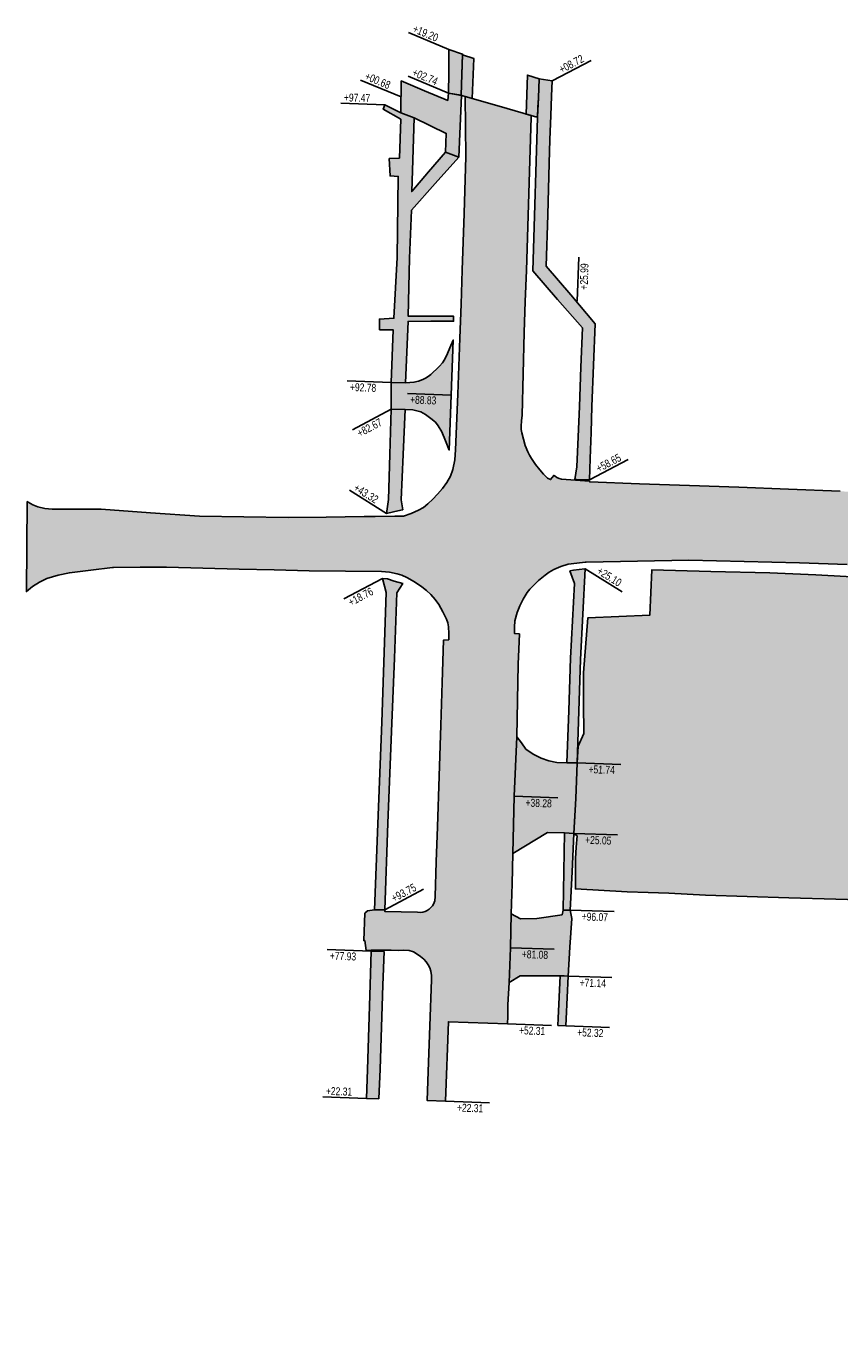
# Model space of a CAD drawing. Header units: feet. Extents: x 161233 to 161847, y 288389 to 289174.
# Tile 3 of 5: x 161233 to 161540, y 288676 to 289174. Entities that reach past the tile are written whole.
import ezdxf

# ---------------------------------------------------------------- set-up
doc = ezdxf.new("R2010")
doc.units = ezdxf.units.FT
doc.header["$MEASUREMENT"] = 0
for name, color, linetype, transparency in [('PV_P_Removal - App Slab', 80, 'Continuous', 0.5), ('PV_P_Removal - Pavement - Asphalt', 210, 'Continuous', 0.5), ('PV_P_Removal - Pavement - Concrete', 132, 'Continuous', 0.5), ('PV_P_Removal - Walk', 30, 'Continuous', 0.5)]:
    doc.layers.add(name, color=color, linetype=linetype, transparency=transparency)
doc.layers.add('RD_P_Text', color=1, linetype='Continuous')
doc.styles.get("Standard").update_dxf_attribs({"font": 'font31.shx'})

msp = doc.modelspace()

# ---------------------------------------------------------------- hatches: boundary and pattern name
at = {"layer": 'PV_P_Removal - App Slab'}
h = msp.add_hatch(color=256, dxfattribs=at)
h.dxf.hatch_style = 1
h.paths.add_polyline_path([(161401.76, 289147.09), (161402.29, 289162.27), (161398.1, 289163.58), (161397.82, 289156.12), (161397.54, 289148.38), (161398.13, 289148.13)])
h = msp.add_hatch(color=256, dxfattribs=at)
h.dxf.hatch_style = 1
h.paths.add_polyline_path([(161422.06, 289141.25), (161422.58, 289155.97), (161427.04, 289154.58), (161426.87, 289150.9), (161426.71, 289147.33), (161426.54, 289143.76), (161426.38, 289140.2), (161425.78, 289140.18)])
at = {"layer": 'PV_P_Removal - Pavement - Asphalt'}
h = msp.add_hatch(color=256, dxfattribs=at)
h.dxf.hatch_style = 1
edge = h.paths.add_edge_path()
edge.add_line((161384.74, 288768.75), (161391.68, 288768.51))
edge.add_line((161391.68, 288768.51), (161392.73, 288798.49))
edge.add_line((161392.73, 288798.49), (161415.09, 288797.7))
edge.add_line((161415.09, 288797.7), (161415.12, 288800.49))
edge.add_line((161415.12, 288800.49), (161415.16, 288804.88))
edge.add_line((161415.16, 288804.88), (161415.74, 288813.33))
edge.add_line((161415.74, 288813.33), (161415.95, 288819.89))
edge.add_line((161415.95, 288819.89), (161416.16, 288826.46))
edge.add_line((161416.16, 288826.46), (161416.31, 288832.86))
edge.add_line((161416.31, 288832.86), (161416.47, 288839.27))
edge.add_line((161416.47, 288839.27), (161416.77, 288850.63))
edge.add_line((161416.77, 288850.63), (161417.07, 288861.98))
edge.add_line((161417.07, 288861.98), (161417.19, 288867.4))
edge.add_line((161417.19, 288867.4), (161417.31, 288872.81))
edge.add_line((161417.31, 288872.81), (161417.43, 288878.23))
edge.add_line((161417.43, 288878.23), (161417.55, 288883.65))
edge.add_line((161417.55, 288883.65), (161417.82, 288889.26))
edge.add_line((161417.82, 288889.26), (161418.09, 288894.87))
edge.add_line((161418.09, 288894.87), (161418.36, 288900.48))
edge.add_line((161418.36, 288900.48), (161418.62, 288906.09))
edge.add_line((161418.62, 288906.09), (161418.88, 288919.78))
edge.add_line((161418.88, 288919.78), (161419.14, 288933.47))
edge.add_line((161419.14, 288933.47), (161419.35, 288939.21))
edge.add_line((161419.35, 288939.21), (161419.55, 288944.96))
edge.add_line((161419.55, 288944.96), (161417.71, 288945.04))
edge.add_line((161417.71, 288945.04), (161417.69, 288947.47))
edge.add_line((161417.69, 288947.47), (161417.88, 288949.9))
edge.add_line((161417.88, 288949.9), (161418.65, 288952.96))
edge.add_line((161418.65, 288952.96), (161419.73, 288955.51))
edge.add_line((161419.73, 288955.51), (161420.92, 288958.01))
edge.add_line((161420.92, 288958.01), (161422.52, 288960.63))
edge.add_line((161422.52, 288960.63), (161423.45, 288961.8))
edge.add_line((161423.45, 288961.8), (161424.48, 288962.89))
edge.add_line((161424.48, 288962.89), (161426.82, 288965.07))
edge.add_line((161426.82, 288965.07), (161429.24, 288967.16))
edge.add_line((161429.24, 288967.16), (161430.82, 288968.31))
edge.add_line((161430.82, 288968.31), (161432.54, 288969.24))
edge.add_line((161432.54, 288969.24), (161435.23, 288970.37))
edge.add_line((161435.23, 288970.37), (161438.01, 288971.26))
edge.add_line((161438.01, 288971.26), (161441.22, 288971.62))
edge.add_line((161441.22, 288971.62), (161444.44, 288971.98))
edge.add_line((161444.44, 288971.98), (161444.71, 288972.08))
edge.add_line((161444.71, 288972.08), (161464.14, 288972.41))
edge.add_line((161464.14, 288972.41), (161483.57, 288972.75))
edge.add_line((161483.57, 288972.75), (161504.45, 288972.26))
edge.add_line((161504.45, 288972.26), (161525.34, 288971.77))
edge.add_line((161525.34, 288971.77), (161543.29, 288971.11))
edge.add_line((161543.29, 288971.11), (161561.25, 288970.45))
edge.add_line((161561.25, 288970.45), (161561.32, 288964.32))
edge.add_line((161561.32, 288964.32), (161561.76, 288952.36))
edge.add_line((161561.76, 288952.36), (161560.47, 288951.98))
edge.add_line((161560.47, 288951.98), (161553.44, 288953.28))
edge.add_line((161553.44, 288953.28), (161554.4, 288965.96))
edge.add_line((161554.4, 288965.96), (161531.43, 288967.26))
edge.add_line((161531.43, 288967.26), (161522.75, 288967.6))
edge.add_line((161522.75, 288967.6), (161514.07, 288967.95))
edge.add_line((161514.07, 288967.95), (161491.81, 288968.55))
edge.add_line((161491.81, 288968.55), (161469.56, 288969.16))
edge.add_line((161469.56, 288969.16), (161468.77, 288952))
edge.add_line((161468.77, 288952), (161457.07, 288951.49))
edge.add_line((161457.07, 288951.49), (161445.36, 288950.98))
edge.add_line((161445.36, 288950.98), (161443.7, 288930.27))
edge.add_line((161443.7, 288930.27), (161443.81, 288918.8))
edge.add_line((161443.81, 288918.8), (161443.92, 288907.32))
edge.add_line((161443.92, 288907.32), (161441.73, 288902.52))
edge.add_line((161441.73, 288902.52), (161441.35, 288896.27))
edge.add_line((161441.35, 288896.27), (161441.23, 288892.89))
edge.add_line((161441.23, 288892.89), (161441.1, 288889.52))
edge.add_line((161441.1, 288889.52), (161440.98, 288886.14))
edge.add_line((161440.98, 288886.14), (161440.86, 288882.77))
edge.add_line((161440.86, 288882.77), (161440.47, 288876.19))
edge.add_line((161440.47, 288876.19), (161440.07, 288869.61))
edge.add_line((161440.07, 288869.61), (161441.3, 288868.63))
edge.add_line((161441.3, 288868.63), (161441.04, 288864.4))
edge.add_line((161441.04, 288864.4), (161440.77, 288860.18))
edge.add_line((161440.77, 288860.18), (161440.72, 288848.63))
edge.add_line((161440.72, 288848.63), (161460.25, 288847.6))
edge.add_line((161460.25, 288847.6), (161468.13, 288847.3))
edge.add_line((161468.13, 288847.3), (161476.02, 288847))
edge.add_line((161476.02, 288847), (161489.8, 288846.3))
edge.add_line((161489.8, 288846.3), (161505.53, 288845.77))
edge.add_line((161505.53, 288845.77), (161521.25, 288845.24))
edge.add_line((161521.25, 288845.24), (161539, 288844.75))
edge.add_line((161539, 288844.75), (161556.75, 288844.26))
edge.add_line((161556.75, 288844.26), (161569.98, 288843.16))
edge.add_line((161569.98, 288843.16), (161577.21, 288842.8))
edge.add_line((161577.21, 288842.8), (161580.05, 288842.72))
edge.add_line((161580.05, 288842.72), (161582.16, 288902.46))
edge.add_line((161582.16, 288902.46), (161588.68, 288907.61))
edge.add_line((161588.68, 288907.61), (161588.4, 288909.89))
edge.add_line((161588.4, 288909.89), (161588.49, 288913.12))
edge.add_line((161588.49, 288913.12), (161589.04, 288920.35))
edge.add_line((161589.04, 288920.35), (161589.59, 288927.58))
edge.add_line((161589.59, 288927.58), (161590.18, 288938.97))
edge.add_line((161590.18, 288938.97), (161590.77, 288950.37))
edge.add_line((161590.77, 288950.37), (161590.55, 288954.83))
edge.add_line((161590.55, 288954.83), (161590.4, 288959.15))
edge.add_line((161590.4, 288959.15), (161590.93, 288960.66))
edge.add_line((161590.93, 288960.66), (161591.59, 288962.11))
edge.add_line((161591.59, 288962.11), (161592.19, 288963.1))
edge.add_line((161592.19, 288963.1), (161593.93, 288965.09))
edge.add_line((161593.93, 288965.09), (161595.03, 288966.1))
edge.add_line((161595.03, 288966.1), (161596.14, 288967))
edge.add_line((161596.14, 288967), (161597.3, 288967.82))
edge.add_line((161597.3, 288967.82), (161598.32, 288968.37))
edge.add_line((161598.32, 288968.37), (161599.42, 288968.73))
edge.add_line((161599.42, 288968.73), (161601.09, 288969.03))
edge.add_line((161601.09, 288969.03), (161602.79, 288969.12))
edge.add_line((161602.79, 288969.12), (161604.89, 288969.03))
edge.add_line((161604.89, 288969.03), (161613.88, 288968.47))
edge.add_line((161613.88, 288968.47), (161622.87, 288967.92))
edge.add_line((161622.87, 288967.92), (161637.21, 288968.57))
edge.add_line((161637.21, 288968.57), (161651.54, 288969.23))
edge.add_line((161651.54, 288969.23), (161672.13, 288967.39))
edge.add_line((161672.13, 288967.39), (161692.71, 288965.56))
edge.add_line((161692.71, 288965.56), (161707.74, 288964.56))
edge.add_line((161707.74, 288964.56), (161722.77, 288963.55))
edge.add_line((161722.77, 288963.55), (161726.42, 288961.37))
edge.add_line((161726.42, 288961.37), (161730.08, 288959.19))
edge.add_line((161730.08, 288959.19), (161730.73, 288963.41))
edge.add_line((161730.73, 288963.41), (161732.76, 288963.19))
edge.add_line((161732.76, 288963.19), (161733.71, 288962.46))
edge.add_line((161733.71, 288962.46), (161734.61, 288961.67))
edge.add_line((161734.61, 288961.67), (161735.61, 288960.53))
edge.add_line((161735.61, 288960.53), (161736.38, 288959.4))
edge.add_line((161736.38, 288959.4), (161737.09, 288958.22))
edge.add_line((161737.09, 288958.22), (161737.86, 288956.75))
edge.add_line((161737.86, 288956.75), (161738.56, 288955.25))
edge.add_line((161738.56, 288955.25), (161738.93, 288954.18))
edge.add_line((161738.93, 288954.18), (161739.14, 288953.07))
edge.add_line((161739.14, 288953.07), (161739.24, 288951.31))
edge.add_line((161739.24, 288951.31), (161739.16, 288949.55))
edge.add_line((161739.16, 288949.55), (161739.09, 288937.52))
edge.add_line((161739.09, 288937.52), (161739.02, 288925.5))
edge.add_line((161739.02, 288925.5), (161738.36, 288913.7))
edge.add_line((161738.36, 288913.7), (161737.71, 288901.9))
edge.add_line((161737.71, 288901.9), (161737.79, 288894.28))
edge.add_line((161737.79, 288894.28), (161737.93, 288882.17))
edge.add_line((161737.93, 288882.17), (161737.99, 288877.69))
edge.add_line((161737.99, 288877.69), (161738.11, 288869.02))
edge.add_line((161738.11, 288869.02), (161738.24, 288860.36))
edge.add_line((161738.24, 288860.36), (161738.41, 288853.36))
edge.add_line((161738.41, 288853.36), (161738.69, 288847.19))
edge.add_line((161738.69, 288847.19), (161739.15, 288839.97))
edge.add_line((161739.15, 288839.97), (161739.73, 288832.77))
edge.add_line((161739.73, 288832.77), (161740.38, 288825.77))
edge.add_line((161740.38, 288825.77), (161741.06, 288819.17))
edge.add_line((161741.06, 288819.17), (161741.88, 288811.7))
edge.add_line((161741.88, 288811.7), (161742.75, 288804.23))
edge.add_line((161742.75, 288804.23), (161743.73, 288796.2))
edge.add_line((161743.73, 288796.2), (161744.75, 288788.18))
edge.add_line((161744.75, 288788.18), (161745.47, 288782.93))
edge.add_line((161745.47, 288782.93), (161746.29, 288777.27))
edge.add_line((161746.29, 288777.27), (161747.12, 288771.62))
edge.add_line((161747.12, 288771.62), (161747.64, 288768.53))
edge.add_line((161747.64, 288768.53), (161751.46, 288748.36))
edge.add_line((161751.46, 288748.36), (161755.3, 288728.19))
edge.add_line((161755.3, 288728.19), (161756.54, 288722.15))
edge.add_line((161756.54, 288722.15), (161757.96, 288716.15))
edge.add_line((161757.96, 288716.15), (161761.14, 288703.83))
edge.add_line((161761.14, 288703.83), (161764.49, 288691.55))
edge.add_line((161764.49, 288691.55), (161765.72, 288687.3))
edge.add_line((161765.72, 288687.3), (161766.95, 288683.04))
edge.add_line((161766.95, 288683.04), (161767.66, 288680.65))
edge.add_line((161767.66, 288680.65), (161768.97, 288676.2))
edge.add_line((161768.97, 288676.2), (161770.8, 288676.75))
edge.add_arc((162479.84, 288889.25), 740.2, 187.52828, 196.68363, ccw=False)
edge.add_line((161746.02, 288792.28), (161793.44, 288798.54))
edge.add_arc((162479.84, 288889.25), 692.37, 187.52828, 193.77382)
edge.add_line((161807.39, 288724.41), (161809.3, 288724.88))
edge.add_line((161809.3, 288724.88), (161808.13, 288729.74))
edge.add_line((161808.13, 288729.74), (161805.41, 288741.97))
edge.add_line((161805.41, 288741.97), (161802.9, 288754.25))
edge.add_line((161802.9, 288754.25), (161800.73, 288766.18))
edge.add_line((161800.73, 288766.18), (161798.56, 288778.11))
edge.add_line((161798.56, 288778.11), (161798.61, 288778.34))
edge.add_line((161798.61, 288778.34), (161796.71, 288790.4))
edge.add_line((161796.71, 288790.4), (161795, 288802.49))
edge.add_line((161795, 288802.49), (161793.94, 288811.3))
edge.add_line((161793.94, 288811.3), (161793.07, 288820.13))
edge.add_line((161793.07, 288820.13), (161792.39, 288827.99))
edge.add_line((161792.39, 288827.99), (161791.71, 288835.86))
edge.add_line((161791.71, 288835.86), (161790.86, 288848.47))
edge.add_line((161790.86, 288848.47), (161790.19, 288861.91))
edge.add_line((161790.19, 288861.91), (161789.84, 288875.91))
edge.add_line((161789.84, 288875.91), (161789.79, 288888.66))
edge.add_line((161789.79, 288888.66), (161789.84, 288901.42))
edge.add_line((161789.84, 288901.42), (161789.99, 288911.61))
edge.add_line((161789.99, 288911.61), (161790.23, 288921.8))
edge.add_line((161790.23, 288921.8), (161790.63, 288928.42))
edge.add_line((161790.63, 288928.42), (161790.99, 288930.79))
edge.add_line((161790.99, 288930.79), (161791.39, 288931.79))
edge.add_line((161791.39, 288931.79), (161792.26, 288932.75))
edge.add_line((161792.26, 288932.75), (161792.81, 288933.2))
edge.add_line((161792.81, 288933.2), (161794.16, 288933.79))
edge.add_line((161794.16, 288933.79), (161794.75, 288933.9))
edge.add_line((161794.75, 288933.9), (161795.45, 288933.93))
edge.add_line((161795.45, 288933.93), (161795.78, 288943.61))
edge.add_line((161795.78, 288943.61), (161796.11, 288953.28))
edge.add_line((161796.11, 288953.28), (161796.44, 288962.96))
edge.add_line((161796.44, 288962.96), (161796.77, 288972.63))
edge.add_line((161796.77, 288972.63), (161795.88, 288973.11))
edge.add_line((161795.88, 288973.11), (161795, 288973.59))
edge.add_line((161795, 288973.59), (161793.71, 288975.43))
edge.add_line((161793.71, 288975.43), (161792.42, 288977.28))
edge.add_line((161792.42, 288977.28), (161793.02, 288993.78))
edge.add_line((161793.02, 288993.78), (161793.62, 289010.28))
edge.add_line((161793.62, 289010.28), (161794.24, 289027.97))
edge.add_line((161794.24, 289027.97), (161794.86, 289045.66))
edge.add_line((161794.86, 289045.66), (161795.45, 289058.2))
edge.add_line((161795.45, 289058.2), (161795.7, 289065.41))
edge.add_line((161795.7, 289065.41), (161795.98, 289073.85))
edge.add_line((161795.98, 289073.85), (161743.76, 289075.74))
edge.add_line((161743.76, 289075.74), (161743.34, 289063))
edge.add_line((161743.34, 289063), (161742.96, 289051.47))
edge.add_line((161742.96, 289051.47), (161742.22, 289031.86))
edge.add_line((161742.22, 289031.86), (161741.48, 289012.26))
edge.add_line((161741.48, 289012.26), (161741.13, 289006.8))
edge.add_line((161741.13, 289006.8), (161740.77, 289001.34))
edge.add_line((161740.77, 289001.34), (161740.47, 288999.61))
edge.add_line((161740.47, 288999.61), (161739.99, 288997.91))
edge.add_line((161739.99, 288997.91), (161739.45, 288996.6))
edge.add_line((161739.45, 288996.6), (161738.76, 288995.38))
edge.add_line((161738.76, 288995.38), (161737.97, 288994.22))
edge.add_line((161737.97, 288994.22), (161736.49, 288992.38))
edge.add_line((161736.49, 288992.38), (161735.23, 288991.55))
edge.add_line((161735.23, 288991.55), (161734.06, 288991.05))
edge.add_line((161734.06, 288991.05), (161732.85, 288990.64))
edge.add_line((161732.85, 288990.64), (161731.74, 288990.46))
edge.add_line((161731.74, 288990.46), (161730.91, 288990.46))
edge.add_line((161730.91, 288990.46), (161728.01, 288990.58))
edge.add_line((161728.01, 288990.58), (161728.04, 288991.19))
edge.add_line((161728.04, 288991.19), (161717.36, 288991.61))
edge.add_line((161717.36, 288991.61), (161698.33, 288992.32))
edge.add_line((161698.33, 288992.32), (161679.3, 288993.03))
edge.add_line((161679.3, 288993.03), (161659.32, 288993.82))
edge.add_line((161659.32, 288993.82), (161639.34, 288994.61))
edge.add_line((161639.34, 288994.61), (161619.41, 288995.3))
edge.add_line((161619.41, 288995.3), (161599.48, 288995.99))
edge.add_line((161599.48, 288995.99), (161579.85, 288996.97))
edge.add_line((161579.85, 288996.97), (161560.23, 288997.94))
edge.add_line((161560.23, 288997.94), (161540.68, 288998.78))
edge.add_line((161540.68, 288998.78), (161521.14, 288999.62))
edge.add_line((161521.14, 288999.62), (161502.45, 289000.31))
edge.add_line((161502.45, 289000.31), (161483.76, 289001))
edge.add_line((161483.76, 289001), (161464.92, 289001.66))
edge.add_line((161464.92, 289001.66), (161446.08, 289002.32))
edge.add_line((161446.08, 289002.32), (161445.98, 289002.56))
edge.add_line((161445.98, 289002.56), (161440.7, 289002.95))
edge.add_line((161440.7, 289002.95), (161435.42, 289003.34))
edge.add_line((161435.42, 289003.34), (161434.54, 289003.66))
edge.add_line((161434.54, 289003.66), (161433.7, 289004.06))
edge.add_line((161433.7, 289004.06), (161433.05, 289004.46))
edge.add_line((161433.05, 289004.46), (161432.54, 289004.76))
edge.add_line((161432.54, 289004.76), (161431.33, 289003.21))
edge.add_line((161431.33, 289003.21), (161430.2, 289003.7))
edge.add_line((161430.2, 289003.7), (161428.66, 289005.2))
edge.add_line((161428.66, 289005.2), (161427.26, 289006.84))
edge.add_line((161427.26, 289006.84), (161425.68, 289008.95))
edge.add_line((161425.68, 289008.95), (161424.17, 289011.13))
edge.add_line((161424.17, 289011.13), (161423.39, 289012.4))
edge.add_line((161423.39, 289012.4), (161422.69, 289013.71))
edge.add_line((161422.69, 289013.71), (161421.77, 289016.04))
edge.add_line((161421.77, 289016.04), (161421.08, 289018.43))
edge.add_line((161421.08, 289018.43), (161420.47, 289020.85))
edge.add_line((161420.47, 289020.85), (161420.26, 289022.11))
edge.add_line((161420.26, 289022.11), (161420.19, 289023.38))
edge.add_line((161420.19, 289023.38), (161420.29, 289025.43))
edge.add_line((161420.29, 289025.43), (161420.54, 289027.48))
edge.add_line((161420.54, 289027.48), (161420.93, 289043.12))
edge.add_line((161420.93, 289043.12), (161421.32, 289058.76))
edge.add_line((161421.32, 289058.76), (161421.77, 289070.46))
edge.add_line((161421.77, 289070.46), (161422.22, 289082.15))
edge.add_line((161422.22, 289082.15), (161422.84, 289102.93))
edge.add_line((161422.84, 289102.93), (161423.47, 289123.71))
edge.add_line((161423.47, 289123.71), (161424.01, 289140.04))
edge.add_line((161424.01, 289140.04), (161424.05, 289140.68))
edge.add_line((161424.05, 289140.68), (161411.96, 289144.16))
edge.add_line((161411.96, 289144.16), (161399.02, 289147.87))
edge.add_line((161399.02, 289147.87), (161399.17, 289136.51))
edge.add_line((161399.17, 289136.51), (161399.32, 289125.16))
edge.add_line((161399.32, 289125.16), (161398.65, 289103.7))
edge.add_line((161398.65, 289103.7), (161397.98, 289082.25))
edge.add_line((161397.98, 289082.25), (161397.5, 289069.44))
edge.add_line((161397.5, 289069.44), (161397.03, 289056.63))
edge.add_line((161397.03, 289056.63), (161396.25, 289035.52))
edge.add_line((161396.25, 289035.52), (161395.46, 289014.41))
edge.add_line((161395.46, 289014.41), (161395.18, 289010.66))
edge.add_line((161395.18, 289010.66), (161394.44, 289006.98))
edge.add_line((161394.44, 289006.98), (161393.52, 289004.45))
edge.add_line((161393.52, 289004.45), (161392.17, 289002.13))
edge.add_line((161392.17, 289002.13), (161390.47, 288999.86))
edge.add_line((161390.47, 288999.86), (161388.65, 288997.69))
edge.add_line((161388.65, 288997.69), (161386.89, 288995.82))
edge.add_line((161386.89, 288995.82), (161385.02, 288994.06))
edge.add_line((161385.02, 288994.06), (161383.31, 288992.73))
edge.add_line((161383.31, 288992.73), (161381.44, 288991.64))
edge.add_line((161381.44, 288991.64), (161378.67, 288990.41))
edge.add_line((161378.67, 288990.41), (161375.8, 288989.46))
edge.add_line((161375.8, 288989.46), (161372.56, 288989.39))
edge.add_line((161372.56, 288989.39), (161365.1, 288989.31))
edge.add_line((161365.1, 288989.31), (161360.88, 288989.29))
edge.add_line((161360.88, 288989.29), (161346.58, 288989.08))
edge.add_line((161346.58, 288989.08), (161332.27, 288988.88))
edge.add_line((161332.27, 288988.88), (161315.52, 288989.13))
edge.add_line((161315.52, 288989.13), (161298.77, 288989.38))
edge.add_line((161298.77, 288989.38), (161280.22, 288990.7))
edge.add_line((161280.22, 288990.7), (161261.67, 288992.02))
edge.add_line((161261.67, 288992.02), (161252.39, 288992.01))
edge.add_line((161252.39, 288992.01), (161243.12, 288992.01))
edge.add_line((161243.12, 288992.01), (161240.42, 288992.3))
edge.add_line((161240.42, 288992.3), (161237.77, 288992.91))
edge.add_line((161237.77, 288992.91), (161235.83, 288993.64))
edge.add_line((161235.83, 288993.64), (161234.03, 288994.67))
edge.add_line((161234.03, 288994.67), (161233.72, 288994.88))
edge.add_line((161233.72, 288994.88), (161233.41, 288960.91))
edge.add_line((161233.41, 288960.91), (161235.77, 288962.81))
edge.add_line((161235.77, 288962.81), (161238.37, 288964.52))
edge.add_line((161238.37, 288964.52), (161241.19, 288965.83))
edge.add_line((161241.19, 288965.83), (161245.35, 288967.15))
edge.add_line((161245.35, 288967.15), (161249.63, 288968.03))
edge.add_line((161249.63, 288968.03), (161257.74, 288969.04))
edge.add_line((161257.74, 288969.04), (161265.86, 288970.05))
edge.add_line((161265.86, 288970.05), (161266.34, 288970))
edge.add_line((161266.34, 288970), (161276.35, 288970.08))
edge.add_line((161276.35, 288970.08), (161286.36, 288970.16))
edge.add_line((161286.36, 288970.16), (161300.03, 288969.79))
edge.add_line((161300.03, 288969.79), (161313.7, 288969.41))
edge.add_line((161313.7, 288969.41), (161326.93, 288969.09))
edge.add_line((161326.93, 288969.09), (161340.17, 288968.76))
edge.add_line((161340.17, 288968.76), (161353.85, 288968.64))
edge.add_line((161353.85, 288968.64), (161367.52, 288968.53))
edge.add_line((161367.52, 288968.53), (161370.46, 288968.23))
edge.add_line((161370.46, 288968.23), (161373.35, 288967.67))
edge.add_line((161373.35, 288967.67), (161375.22, 288967.09))
edge.add_line((161375.22, 288967.09), (161376.99, 288966.26))
edge.add_line((161376.99, 288966.26), (161379.9, 288964.54))
edge.add_line((161379.9, 288964.54), (161382.72, 288962.66))
edge.add_line((161382.72, 288962.66), (161384.47, 288961.3))
edge.add_line((161384.47, 288961.3), (161386.1, 288959.79))
edge.add_line((161386.1, 288959.79), (161387.71, 288957.98))
edge.add_line((161387.71, 288957.98), (161389.12, 288956.02))
edge.add_line((161389.12, 288956.02), (161390.7, 288953.32))
edge.add_line((161390.7, 288953.32), (161392.07, 288950.5))
edge.add_line((161392.07, 288950.5), (161392.57, 288949.06))
edge.add_line((161392.57, 288949.06), (161392.84, 288947.55))
edge.add_line((161392.84, 288947.55), (161392.96, 288945.13))
edge.add_line((161392.96, 288945.13), (161392.86, 288942.71))
edge.add_line((161392.86, 288942.71), (161390.95, 288942.63))
edge.add_line((161390.95, 288942.63), (161390.4, 288926.56))
edge.add_line((161390.4, 288926.56), (161389.85, 288910.48))
edge.add_line((161389.85, 288910.48), (161389.21, 288891.26))
edge.add_line((161389.21, 288891.26), (161388.57, 288872.04))
edge.add_line((161388.57, 288872.04), (161388.15, 288858.93))
edge.add_line((161388.15, 288858.93), (161387.74, 288845.82))
edge.add_line((161387.74, 288845.82), (161387.64, 288844.11))
edge.add_line((161387.64, 288844.11), (161387.15, 288842.87))
edge.add_line((161387.15, 288842.87), (161386.68, 288842.2))
edge.add_line((161386.68, 288842.2), (161386.12, 288841.59))
edge.add_line((161386.12, 288841.59), (161385.43, 288840.97))
edge.add_line((161385.43, 288840.97), (161384.68, 288840.44))
edge.add_line((161384.68, 288840.44), (161383.94, 288840.07))
edge.add_line((161383.94, 288840.07), (161383.14, 288839.85))
edge.add_line((161383.14, 288839.85), (161382.1, 288839.77))
edge.add_line((161382.1, 288839.77), (161381.05, 288839.85))
edge.add_line((161381.05, 288839.85), (161374.88, 288840.02))
edge.add_line((161374.88, 288840.02), (161368.71, 288840.18))
edge.add_line((161368.71, 288840.18), (161368.7, 288840.8))
edge.add_line((161368.7, 288840.8), (161364.81, 288840.73))
edge.add_line((161364.81, 288840.73), (161362.25, 288840.42))
edge.add_line((161362.25, 288840.42), (161361.15, 288839.43))
edge.add_line((161361.15, 288839.43), (161360.79, 288829.15))
edge.add_line((161360.79, 288829.15), (161361.17, 288829.13))
edge.add_line((161361.17, 288829.13), (161361.66, 288825.35))
edge.add_line((161361.66, 288825.35), (161363.55, 288825.48))
edge.add_line((161363.55, 288825.48), (161366, 288825.48))
edge.add_line((161366, 288825.48), (161371.14, 288825.47))
edge.add_line((161371.14, 288825.47), (161373.83, 288825.45))
edge.add_line((161373.83, 288825.45), (161375.9, 288825.57))
edge.add_line((161375.9, 288825.57), (161377.96, 288825.35))
edge.add_line((161377.96, 288825.35), (161379.55, 288824.87))
edge.add_line((161379.55, 288824.87), (161381, 288824.07))
edge.add_line((161381, 288824.07), (161382.27, 288823.12))
edge.add_line((161382.27, 288823.12), (161383.44, 288822.06))
edge.add_line((161383.44, 288822.06), (161384.35, 288821.06))
edge.add_line((161384.35, 288821.06), (161385.15, 288819.98))
edge.add_line((161385.15, 288819.98), (161385.75, 288818.84))
edge.add_line((161385.75, 288818.84), (161386.14, 288817.62))
edge.add_line((161386.14, 288817.62), (161386.36, 288815.98))
edge.add_line((161386.36, 288815.98), (161386.34, 288814.32))
edge.add_line((161386.34, 288814.32), (161385.73, 288797.01))
edge.add_line((161385.73, 288797.01), (161385.12, 288779.7))
edge.add_line((161385.12, 288779.7), (161384.74, 288768.75))
at = {"layer": 'PV_P_Removal - Pavement - Concrete'}
h = msp.add_hatch(color=256, dxfattribs=at)
h.dxf.hatch_style = 1
h.paths.add_polyline_path([(161396.63, 289125.01), (161391.65, 289126.8), (161391.95, 289133.9), (161379.87, 289139.79), (161374.81, 289141.69), (161374.93, 289153.72), (161383.7, 289150.05), (161392.48, 289146.39), (161392.78, 289149.14), (161397.66, 289148.28), (161397.14, 289136.65)])
h = msp.add_hatch(color=256, dxfattribs=at)
h.dxf.hatch_style = 1
h.paths.add_polyline_path([(161371.11, 289039.88), (161371.17, 289029.75), (161376.4, 289029.67), (161379.29, 289029.53), (161382.32, 289028.74), (161384.15, 289027.79), (161386.12, 289026.31), (161387.81, 289024.84), (161388.93, 289023.54), (161390.29, 289021.28), (161391.67, 289017.81), (161393.06, 289014.34), (161393.81, 289035.12), (161394.57, 289055.91), (161393.26, 289052.97), (161392.43, 289050.81), (161391.39, 289048.73), (161390.48, 289047.32), (161389.4, 289046.05), (161388.23, 289044.89), (161387.03, 289043.77), (161386.07, 289042.94), (161385.08, 289042.15), (161384.11, 289041.51), (161383.07, 289041), (161381.42, 289040.4), (161379.72, 289039.94), (161378.13, 289039.84), (161376.53, 289039.74)])
h = msp.add_hatch(color=256, dxfattribs=at)
h.dxf.hatch_style = 1
h.paths.add_polyline_path([(161417.07, 288861.98), (161430.15, 288869.96), (161436.55, 288869.8), (161440.07, 288869.61), (161440.86, 288882.77), (161441.1, 288889.52), (161441.35, 288896.27), (161437.47, 288896.27), (161433.62, 288896.43), (161430.61, 288897.05), (161427.71, 288898.04), (161424.72, 288899.53), (161421.97, 288901.43), (161420.3, 288903.76), (161418.62, 288906.09), (161418.09, 288894.87), (161417.55, 288883.65), (161417.31, 288872.81)])
h = msp.add_hatch(color=256, dxfattribs=at)
h.dxf.hatch_style = 1
h.paths.add_polyline_path([(161415.74, 288813.33), (161419.87, 288815.86), (161434.96, 288815.86), (161437.97, 288815.74), (161438.64, 288826.62), (161439.3, 288837.51), (161438.76, 288840.67), (161436.01, 288840.65), (161435.67, 288838.9), (161426.11, 288837.49), (161419.95, 288837.38), (161416.47, 288839.27), (161416.16, 288826.46)])
at = {"layer": 'PV_P_Removal - Walk'}
h = msp.add_hatch(color=256, dxfattribs=at)
h.dxf.hatch_style = 1
h.paths.add_polyline_path([(161392.78, 289149.14), (161397.54, 289148.38), (161397.82, 289156.12), (161398.11, 289163.86), (161392.95, 289165.6), (161392.89, 289156.83)])
h = msp.add_hatch(color=256, dxfattribs=at)
h.dxf.hatch_style = 1
h.paths.add_polyline_path([(161440.5, 289003.27), (161441.25, 289008.03), (161441.74, 289019.39), (161442.23, 289030.76), (161442.77, 289045.62), (161443.31, 289060.48), (161433.98, 289071.26), (161424.64, 289082.04), (161425.28, 289102.74), (161425.92, 289123.43), (161426.42, 289139.96), (161426.38, 289140.2), (161426.71, 289147.33), (161427.04, 289154.47), (161431.98, 289153.75), (161431.7, 289147.98), (161431.41, 289140.63), (161431.1, 289131.48), (161430.79, 289122.73), (161430.24, 289103.24), (161429.69, 289083.76), (161438.91, 289072.91), (161448.13, 289062.07), (161447.5, 289046.43), (161446.87, 289030.79), (161446.59, 289020.99), (161446.31, 289011.2), (161446.02, 289003.09), (161443.58, 289003.17), (161441.14, 289003.25)])
h = msp.add_hatch(color=256, dxfattribs=at)
h.dxf.hatch_style = 1
h.paths.add_polyline_path([(161376.4, 289029.67), (161371.17, 289029.75), (161370.16, 288995.73), (161369.36, 288990.45), (161372.05, 288991.04), (161374.74, 288991.64), (161375.51, 288991.83), (161374.92, 288995.59)])
h.paths.add_polyline_path([(161371.11, 289039.88), (161376.53, 289039.74), (161377.5, 289062.96), (161386.11, 289062.99), (161394.73, 289063.02), (161394.72, 289064.87), (161386.12, 289064.91), (161377.52, 289064.94), (161377.79, 289075.85), (161378.06, 289086.76), (161378.82, 289104.91), (161387.72, 289114.96), (161396.63, 289125.01), (161391.65, 289126.8), (161385.29, 289119.39), (161378.93, 289111.97), (161379.87, 289139.79), (161374.81, 289141.69), (161368.68, 289144.71), (161368.1, 289143.08), (161374.76, 289139.24), (161374.22, 289124.6), (161370.44, 289124.45), (161370.72, 289117.85), (161373.82, 289117.66), (161373.42, 289087.13), (161372.17, 289064.1), (161366.69, 289063.83), (161366.79, 289059.81), (161371.88, 289059.81)])
h = msp.add_hatch(color=256, dxfattribs=at)
h.dxf.hatch_style = 1
h.paths.add_polyline_path([(161437.47, 288896.27), (161438.17, 288916.01), (161438.86, 288935.74), (161440.31, 288963.93), (161438.63, 288968.72), (161439.96, 288968.96), (161442.1, 288969.24), (161444.23, 288969.52), (161444.39, 288969.57), (161443.47, 288952.42), (161442.56, 288935.26), (161441.95, 288915.76), (161441.35, 288896.27)])
h = msp.add_hatch(color=256, dxfattribs=at)
h.dxf.hatch_style = 1
h.paths.add_polyline_path([(161364.81, 288840.73), (161368.71, 288840.77), (161368.7, 288840.8), (161369.93, 288873.53), (161371.43, 288911.26), (161372.36, 288935.84), (161373.29, 288960.42), (161375.53, 288963.94), (161372.32, 288964.91), (161369.75, 288965.73), (161367.85, 288965.92), (161369.23, 288960.6), (161367.57, 288911.58), (161366.04, 288873.25), (161365.43, 288856.99)])
h = msp.add_hatch(color=256, dxfattribs=at)
h.dxf.hatch_style = 1
h.paths.add_polyline_path([(161436.01, 288840.65), (161438.76, 288840.67), (161439.41, 288855.14), (161440.07, 288869.61), (161436.55, 288869.8), (161436.28, 288855.23)])
h = msp.add_hatch(color=256, dxfattribs=at)
h.dxf.hatch_style = 1
h.paths.add_polyline_path([(161366.48, 288769.4), (161361.87, 288769.56), (161362.14, 288780.52), (161363.17, 288812.43), (161363.54, 288825.16), (161368.47, 288825), (161367.93, 288812.32), (161367.01, 288780.62)])
h = msp.add_hatch(color=256, dxfattribs=at)
h.dxf.hatch_style = 1
h.paths.add_polyline_path([(161434.02, 288797.05), (161437.05, 288796.95), (161437.18, 288799.61), (161437.97, 288815.74), (161436.47, 288815.8), (161434.96, 288815.86), (161434.17, 288799.9)])

# ---------------------------------------------------------------- linework, layer by layer
at = {"layer": 'PV_P_Removal - App Slab', "flags": 128}
for points in [[(161401.76, 289147.09), (161402.29, 289162.27), (161398.1, 289163.58), (161397.82, 289156.12), (161397.54, 289148.38), (161398.13, 289148.13), (161401.76, 289147.09)], [(161422.06, 289141.25), (161422.58, 289155.97), (161427.04, 289154.58), (161426.87, 289150.9), (161426.71, 289147.33), (161426.54, 289143.76), (161426.38, 289140.2), (161425.78, 289140.18), (161422.06, 289141.25)]]:
    msp.add_lwpolyline(points, dxfattribs=at)
at = {"layer": 'PV_P_Removal - Pavement - Asphalt', "flags": 128}
for points in [[(161540.68, 288998.78), (161521.14, 288999.62), (161502.45, 289000.31), (161483.76, 289001), (161464.92, 289001.66), (161446.08, 289002.32), (161445.98, 289002.56), (161440.7, 289002.95), (161435.42, 289003.34), (161434.54, 289003.66), (161433.7, 289004.06), (161433.05, 289004.46), (161432.54, 289004.76), (161431.33, 289003.21), (161430.2, 289003.7), (161428.66, 289005.2), (161427.26, 289006.84), (161425.68, 289008.95), (161424.17, 289011.13), (161423.39, 289012.4), (161422.69, 289013.71), (161421.77, 289016.04), (161421.08, 289018.43), (161420.47, 289020.85), (161420.26, 289022.11), (161420.19, 289023.38), (161420.29, 289025.43), (161420.54, 289027.48), (161420.93, 289043.12), (161421.32, 289058.76), (161421.77, 289070.46), (161422.22, 289082.15), (161422.84, 289102.93), (161423.47, 289123.71), (161424.01, 289140.04), (161424.05, 289140.68), (161411.96, 289144.16), (161399.02, 289147.87), (161399.17, 289136.51), (161399.32, 289125.16), (161398.65, 289103.7), (161397.98, 289082.25), (161397.5, 289069.44), (161397.03, 289056.63), (161396.25, 289035.52), (161395.46, 289014.41), (161395.18, 289010.66), (161394.44, 289006.98), (161393.52, 289004.45), (161392.17, 289002.13), (161390.47, 288999.86), (161388.65, 288997.69), (161386.89, 288995.82), (161385.02, 288994.06), (161383.31, 288992.73), (161381.44, 288991.64), (161378.67, 288990.41), (161375.8, 288989.46), (161372.56, 288989.39), (161365.1, 288989.31), (161360.88, 288989.29), (161346.58, 288989.08), (161332.27, 288988.88), (161315.52, 288989.13), (161298.77, 288989.38), (161280.22, 288990.7), (161261.67, 288992.02), (161252.39, 288992.01), (161243.12, 288992.01), (161240.42, 288992.3), (161237.77, 288992.91), (161235.83, 288993.64), (161234.03, 288994.67), (161233.72, 288994.88), (161233.41, 288960.91), (161235.77, 288962.81), (161238.37, 288964.52), (161241.19, 288965.83), (161245.35, 288967.15), (161249.63, 288968.03), (161257.74, 288969.04), (161265.86, 288970.05), (161266.34, 288970), (161276.35, 288970.08), (161286.36, 288970.16), (161300.03, 288969.79), (161313.7, 288969.41), (161326.93, 288969.09), (161340.17, 288968.76), (161353.85, 288968.64), (161367.52, 288968.53), (161370.46, 288968.23), (161373.35, 288967.67), (161375.22, 288967.09), (161376.99, 288966.26), (161379.9, 288964.54), (161382.72, 288962.66), (161384.47, 288961.3), (161386.1, 288959.79), (161387.71, 288957.98), (161389.12, 288956.02), (161390.7, 288953.32), (161392.07, 288950.5), (161392.57, 288949.06), (161392.84, 288947.55), (161392.96, 288945.13), (161392.86, 288942.71), (161390.95, 288942.63), (161390.4, 288926.56), (161389.85, 288910.48), (161389.21, 288891.26), (161388.57, 288872.04), (161388.15, 288858.93), (161387.74, 288845.82), (161387.64, 288844.11), (161387.15, 288842.87), (161386.68, 288842.2), (161386.12, 288841.59), (161385.43, 288840.97), (161384.68, 288840.44), (161383.94, 288840.07), (161383.14, 288839.85), (161382.1, 288839.77), (161381.05, 288839.85), (161374.88, 288840.02), (161368.71, 288840.18), (161368.7, 288840.8), (161364.81, 288840.73), (161362.25, 288840.42), (161361.15, 288839.43), (161360.79, 288829.15), (161361.17, 288829.13), (161361.66, 288825.35), (161363.55, 288825.48), (161366, 288825.48), (161371.14, 288825.47), (161373.83, 288825.45), (161375.9, 288825.57), (161377.96, 288825.35), (161379.55, 288824.87), (161381, 288824.07), (161382.27, 288823.12), (161383.44, 288822.06), (161384.35, 288821.06), (161385.15, 288819.98), (161385.75, 288818.84), (161386.14, 288817.62), (161386.36, 288815.98), (161386.34, 288814.32), (161385.73, 288797.01), (161385.12, 288779.7), (161384.74, 288768.75), (161391.68, 288768.51), (161392.73, 288798.49), (161415.09, 288797.7), (161415.12, 288800.49), (161415.16, 288804.88), (161415.74, 288813.33), (161415.95, 288819.89), (161416.16, 288826.46), (161416.31, 288832.86), (161416.47, 288839.27), (161416.77, 288850.63), (161417.07, 288861.98), (161417.19, 288867.4), (161417.31, 288872.81), (161417.43, 288878.23), (161417.55, 288883.65), (161417.82, 288889.26), (161418.09, 288894.87), (161418.36, 288900.48), (161418.62, 288906.09), (161418.88, 288919.78), (161419.14, 288933.47), (161419.35, 288939.21), (161419.55, 288944.96), (161417.71, 288945.04), (161417.69, 288947.47), (161417.88, 288949.9), (161418.65, 288952.96), (161419.73, 288955.51), (161420.92, 288958.01), (161422.52, 288960.63), (161423.45, 288961.8), (161424.48, 288962.89), (161426.82, 288965.07), (161429.24, 288967.16), (161430.82, 288968.31), (161432.54, 288969.24), (161435.23, 288970.37), (161438.01, 288971.26), (161441.22, 288971.62), (161444.44, 288971.98), (161444.71, 288972.08), (161464.14, 288972.41), (161483.57, 288972.75), (161504.45, 288972.26), (161525.34, 288971.77), (161543.29, 288971.11)], [(161554.4, 288965.96), (161531.43, 288967.26), (161522.75, 288967.6), (161514.07, 288967.95), (161491.81, 288968.55), (161469.56, 288969.16), (161468.77, 288952), (161457.07, 288951.49), (161445.36, 288950.98), (161443.7, 288930.27), (161443.81, 288918.8), (161443.92, 288907.32), (161441.73, 288902.52), (161441.35, 288896.27), (161441.23, 288892.89), (161441.1, 288889.52), (161440.98, 288886.14), (161440.86, 288882.77), (161440.47, 288876.19), (161440.07, 288869.61), (161441.3, 288868.63), (161441.04, 288864.4), (161440.77, 288860.18), (161440.72, 288848.63), (161460.25, 288847.6), (161468.13, 288847.3), (161476.02, 288847), (161489.8, 288846.3), (161505.53, 288845.77), (161521.25, 288845.24), (161539, 288844.75), (161556.75, 288844.26)]]:
    msp.add_lwpolyline(points, dxfattribs=at)
at = {"layer": 'PV_P_Removal - Pavement - Concrete', "flags": 128}
for points, elevation in [([(161396.63, 289125.01), (161391.65, 289126.8), (161391.95, 289133.9), (161379.87, 289139.79), (161374.81, 289141.69), (161374.93, 289153.72), (161383.7, 289150.05), (161392.48, 289146.39), (161392.78, 289149.14), (161397.66, 289148.28), (161397.14, 289136.65), (161396.63, 289125.01)], 959.32), ([(161371.11, 289039.88), (161371.17, 289029.75), (161376.4, 289029.67), (161379.29, 289029.53), (161382.32, 289028.74), (161384.15, 289027.79), (161386.12, 289026.31), (161387.81, 289024.84), (161388.93, 289023.54), (161390.29, 289021.28), (161391.67, 289017.81), (161393.06, 289014.34), (161393.81, 289035.12), (161394.57, 289055.91), (161393.26, 289052.97), (161392.43, 289050.81), (161391.39, 289048.73), (161390.48, 289047.32), (161389.4, 289046.05), (161388.23, 289044.89), (161387.03, 289043.77), (161386.07, 289042.94), (161385.08, 289042.15), (161384.11, 289041.51), (161383.07, 289041), (161381.42, 289040.4), (161379.72, 289039.94), (161378.13, 289039.84), (161376.53, 289039.74), (161371.11, 289039.88)], 960.05), ([(161417.07, 288861.98), (161430.15, 288869.96), (161436.55, 288869.8), (161440.07, 288869.61), (161440.86, 288882.77), (161441.1, 288889.52), (161441.35, 288896.27), (161437.47, 288896.27), (161433.62, 288896.43), (161430.61, 288897.05), (161427.71, 288898.04), (161424.72, 288899.53), (161421.97, 288901.43), (161420.3, 288903.76), (161418.62, 288906.09), (161418.09, 288894.87), (161417.55, 288883.65), (161417.31, 288872.81), (161417.07, 288861.98)], 959.53), ([(161415.74, 288813.33), (161419.87, 288815.86), (161434.96, 288815.86), (161437.97, 288815.74), (161438.64, 288826.62), (161439.3, 288837.51), (161438.76, 288840.67), (161436.01, 288840.65), (161435.67, 288838.9), (161426.11, 288837.49), (161419.95, 288837.38), (161416.47, 288839.27), (161416.16, 288826.46), (161415.74, 288813.33)], 959.63)]:
    msp.add_lwpolyline(points, dxfattribs=dict(at, elevation=elevation))
at = {"layer": 'PV_P_Removal - Walk', "flags": 128}
for points, elevation in [([(161392.78, 289149.14), (161397.54, 289148.38), (161397.82, 289156.12), (161398.11, 289163.86), (161392.95, 289165.6), (161392.89, 289156.83), (161392.78, 289149.14)], 959.32), ([(161440.5, 289003.27), (161441.25, 289008.03), (161441.74, 289019.39), (161442.23, 289030.76), (161442.77, 289045.62), (161443.31, 289060.48), (161433.98, 289071.26), (161424.64, 289082.04), (161425.28, 289102.74), (161425.92, 289123.43), (161426.42, 289139.96), (161426.38, 289140.2), (161426.71, 289147.33), (161427.04, 289154.47), (161431.98, 289153.75), (161431.7, 289147.98), (161431.41, 289140.63), (161431.1, 289131.48), (161430.79, 289122.73), (161430.24, 289103.24), (161429.69, 289083.76), (161438.91, 289072.91), (161448.13, 289062.07), (161447.5, 289046.43), (161446.87, 289030.79), (161446.59, 289020.99), (161446.31, 289011.2), (161446.02, 289003.09), (161443.58, 289003.17), (161441.14, 289003.25), (161440.5, 289003.27)], 959.92), ([(161376.53, 289039.74), (161377.01, 289051.35), (161377.5, 289062.96), (161386.11, 289062.99), (161394.73, 289063.02), (161394.72, 289064.87), (161386.12, 289064.91), (161377.52, 289064.94), (161377.79, 289075.85), (161378.06, 289086.76), (161378.82, 289104.91), (161387.72, 289114.96), (161396.63, 289125.01), (161391.65, 289126.8), (161385.29, 289119.39), (161378.93, 289111.97), (161379.87, 289139.79), (161374.81, 289141.69), (161368.68, 289144.71), (161368.1, 289143.08), (161374.76, 289139.24), (161374.22, 289124.6), (161370.44, 289124.45), (161370.72, 289117.85), (161373.82, 289117.66), (161373.42, 289087.13), (161372.17, 289064.1), (161366.69, 289063.83), (161366.79, 289059.81), (161371.88, 289059.81), (161371.11, 289039.88)], 959.32), ([(161376.53, 289039.74), (161371.11, 289039.88)], 960.09), ([(161371.17, 289029.75), (161370.66, 289012.74), (161370.16, 288995.73), (161369.36, 288990.45), (161372.05, 288991.04), (161374.74, 288991.64), (161375.51, 288991.83), (161374.92, 288995.59), (161375.66, 289012.63), (161376.4, 289029.67)], 959.32), ([(161376.4, 289029.67), (161371.17, 289029.75)], 959.98), ([(161437.47, 288896.27), (161438.17, 288916.01), (161438.86, 288935.74), (161440.31, 288963.93), (161438.63, 288968.72), (161439.96, 288968.96), (161442.1, 288969.24), (161444.23, 288969.52), (161444.39, 288969.57), (161443.47, 288952.42), (161442.56, 288935.26), (161441.95, 288915.76), (161441.35, 288896.27), (161437.47, 288896.27)], 959.27), ([(161364.81, 288840.73), (161368.71, 288840.77), (161368.7, 288840.8), (161369.93, 288873.53), (161371.43, 288911.26), (161372.36, 288935.84), (161373.29, 288960.42), (161375.53, 288963.94), (161372.32, 288964.91), (161369.75, 288965.73), (161367.85, 288965.92), (161369.23, 288960.6), (161367.57, 288911.58), (161366.04, 288873.25), (161365.43, 288856.99), (161364.81, 288840.73)], 959.78), ([(161436.01, 288840.65), (161438.76, 288840.67), (161439.41, 288855.14), (161440.07, 288869.61), (161436.55, 288869.8), (161436.28, 288855.23), (161436.01, 288840.65)], 959.84)]:
    msp.add_lwpolyline(points, dxfattribs=dict(at, elevation=elevation))
for points in [[(161366.48, 288769.4), (161361.87, 288769.56), (161362.14, 288780.52), (161363.17, 288812.43), (161363.54, 288825.16), (161368.47, 288825), (161367.93, 288812.32), (161367.01, 288780.62), (161366.48, 288769.4)], [(161434.02, 288797.05), (161437.05, 288796.95), (161437.18, 288799.61), (161437.97, 288815.74), (161436.47, 288815.8), (161434.96, 288815.86), (161434.17, 288799.9), (161434.02, 288797.05)]]:
    msp.add_lwpolyline(points, dxfattribs=at)
at = {"layer": 'RD_P_Text', "flags": 128}
for points, elevation in [([(161377.68, 289171.98), (161392.95, 289165.6)], 959.32), ([(161431.98, 289153.75), (161446.59, 289161.51)], 959.92), ([(161359.61, 289154.09), (161374.87, 289147.71)], 959.32), ([(161377.51, 289155.52), (161392.78, 289149.14)], 959.32), ([(161352.14, 289145.3), (161368.68, 289144.71)], 959.32), ([(161441.41, 289070.63), (161441.99, 289087.17)], 960.83), ([(161354.57, 289040.46), (161371.11, 289039.88)], 959.32), ([(161377.28, 289035.71), (161393.81, 289035.12)], 960.05), ([(161356.56, 289021.99), (161371.17, 289029.75)], 959.32), ([(161446.02, 289003.09), (161460.63, 289010.85)], 959.75), ([(161355.34, 288999.22), (161369.36, 288990.45)], 959.32), ([(161444.39, 288969.57), (161458.41, 288960.8)], 959.27), ([(161353.24, 288958.16), (161367.85, 288965.92)], 959.5), ([(161440.07, 288869.61), (161456.6, 288869.03)], 959.54), ([(161368.7, 288840.8), (161383.31, 288848.56)], 959.78), ([(161438.76, 288840.67), (161455.29, 288840.08)], 959.63)]:
    msp.add_lwpolyline(points, dxfattribs=dict(at, elevation=elevation))
for points in [[(161441.35, 288896.27), (161457.88, 288895.69)], [(161417.55, 288883.65), (161434.08, 288883.07)], [(161347.01, 288825.74), (161363.54, 288825.16)], [(161416.16, 288826.46), (161432.69, 288825.87)], [(161437.97, 288815.74), (161454.51, 288815.16)], [(161415.09, 288797.7), (161431.62, 288797.12)], [(161437.05, 288796.95), (161453.59, 288796.36)], [(161345.34, 288770.14), (161361.87, 288769.56)], [(161391.68, 288768.51), (161408.21, 288767.93)]]:
    msp.add_lwpolyline(points, dxfattribs=at)

# ---------------------------------------------------------------- texts
at = {"layer": 'RD_P_Text', "char_height": 3, "attachment_point": 5}
for s, insert, rotation in [('{\\W0.8;+19.20}', (161384.13, 289171.75, 959.32), 337.3187), ('{\\W0.8;+08.72}', (161439.17, 289160.14, 959.92), 27.9834), ('{\\W0.8;+02.74}', (161383.96, 289155.29, 959.32), 337.3187), ('{\\W0.8;+00.68}', (161366.06, 289153.85, 959.32), 337.3187), ('{\\W0.8;+97.47}', (161358.26, 289147.36, 959.32), 357.9834), ('{\\W0.8;+25.99}', (161444.01, 289079.9, 960.83), 87.9834), ('{\\W0.8;+92.78}', (161360.53, 289037.98, 959.32), 357.9834), ('{\\W0.8;+88.83}', (161383.24, 289033.22, 960.05), 357.9834), ('{\\W0.8;+82.67}', (161362.96, 289022.82, 959.32), 27.9834), ('{\\W0.8;+58.65}', (161453.22, 289009.49, 959.75), 27.9834), ('{\\W0.8;+43.32}', (161361.66, 288997.95, 959.32), 327.9834), ('{\\W0.8;+25.10}', (161453.52, 288966.54, 959.27), 327.9834), ('{\\W0.8;+18.76}', (161359.64, 288958.98, 959.5), 27.9834), ('{\\W0.8;+51.74}', (161450.62, 288893.67), 357.9834), ('{\\W0.8;+38.28}', (161426.82, 288881.05), 357.9834), ('{\\W0.8;+25.05}', (161449.34, 288867.01, 959.54), 357.9834), ('{\\W0.8;+93.75}', (161375.89, 288847.2, 959.78), 27.9834), ('{\\W0.8;+96.07}', (161448.03, 288838.06, 959.63), 357.9834), ('{\\W0.8;+77.93}', (161352.96, 288823.26), 357.9834), ('{\\W0.8;+81.08}', (161425.42, 288823.85), 357.9834), ('{\\W0.8;+71.14}', (161447.24, 288813.14), 357.9834), ('{\\W0.8;+52.31}', (161424.36, 288795.1), 357.9834), ('{\\W0.8;+52.32}', (161446.32, 288794.34), 357.9834), ('{\\W0.8;+22.31}', (161351.45, 288772.2), 357.9834), ('{\\W0.8;+22.31}', (161400.95, 288765.91), 357.9834)]:
    msp.add_mtext_dynamic_manual_height_columns(s, width=23.9514, gutter_width=10, heights=[0], dxfattribs=dict(at, insert=insert, rotation=rotation))

doc.saveas('drawing.dxf')
